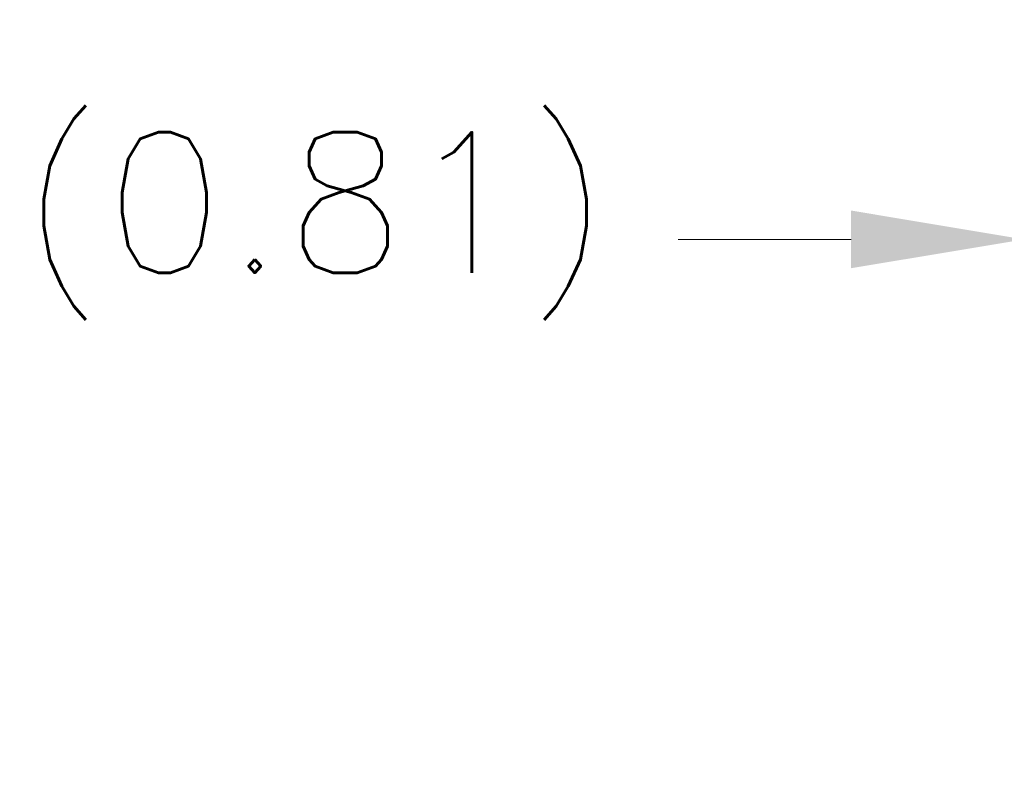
# Model space of a CAD drawing. Header units: inches. Extents: x 2 to 304, y 7 to 191.
# Tile 19 of 53: x 109.06 to 119.14, y 54.41 to 62.3. Entities that reach past the tile are written whole.
import ezdxf

# ---------------------------------------------------------------- set-up
doc = ezdxf.new("R2010")
doc.units = ezdxf.units.IN
doc.header["$LTSCALE"] = 18
doc.header["$MEASUREMENT"] = 0
doc.layers.add('Dimension (ANSI)', color=7, linetype='Continuous', lineweight=5)
doc.styles.add('ROMANS', font='romans.shx')
doc.dimstyles.new('Default (ANSI)', dxfattribs={"dimscale": 18, "dimtxt": 0.08, "dimasz": 0.098425, "dimexe": 0.125, "dimexo": 0.0625, "dimgap": 0.031496, "dimtad": 0, "dimtih": 1, "dimtoh": 1, "dimrnd": 1e-08, "dimzin": 0, "dimdsep": 46, "dimtxsty": 'ROMANS', "dimcen": 0.09, "dimdle": 0.393701, "dimclrd": 256, "dimclre": 256, "dimclrt": 256, "dimadec": 0, "dimazin": 0, "dimtfac": 1.25, "dimtofl": 0, "dimtmove": 0, "dimatfit": 3, "dimfxl": 0, "dimtolj": 1, "dimtzin": 0, "dimlwd": -1, "dimlwe": -1, "dimarcsym": 0})

# ---------------------------------------------------------------- blocks, each defined once
blk = doc.blocks.new('*D27')
at = {"layer": 'Defpoints', "color": 0}
for p in [(119.339, 60.051), (120.152, 55.48), (119.339, 54.409)]:
    blk.add_point(p, dxfattribs=at)
at = {"layer": 'Dimension (ANSI)'}
for p, q in [((119.339, 55.534), (119.339, 62.301)), ((120.152, 56.605), (120.152, 62.301)), ((117.567, 60.051), (115.796, 60.051)), ((121.924, 60.051), (123.695, 60.051))]:
    blk.add_line(p, q, dxfattribs=at)
for points in [[(117.567, 60.347), (117.567, 59.756), (119.339, 60.051)], [(121.924, 60.347), (121.924, 59.756), (120.152, 60.051)]]:
    blk.add_solid(points, dxfattribs=at)
at = {"layer": 'Dimension (ANSI)', "insert": (109.057, 61.149), "char_height": 1.44, "attachment_point": 1, "style": 'ROMANS'}
blk.add_mtext('\\A1;(0.81)', dxfattribs=at)

msp = doc.modelspace()

# ---------------------------------------------------------------- dimensions: what is measured, and where the dimension line sits
at = {"layer": 'Dimension (ANSI)'}
dim = msp.add_linear_dim(base=(119.3389, 60.0514), p1=(120.1519, 55.4799), p2=(119.3389, 54.4094), angle=180, text='(<>)', dimstyle='Default (ANSI)', override={"dimgap": 0.031496, "dimtih": 0, "dimtoh": 0, "dimdec": 2, "dimtol": 0, "dimlim": 0, "dimtp": 0, "dimtm": 0, "dimtdec": 2, "dimatfit": 1}, dxfattribs=at)
dim.commit()
dim.dimension.update_dxf_attribs({"geometry": '*D27', "text_midpoint": (112.1429, 60.0514), "dimtype": 160})

doc.saveas('drawing.dxf')
